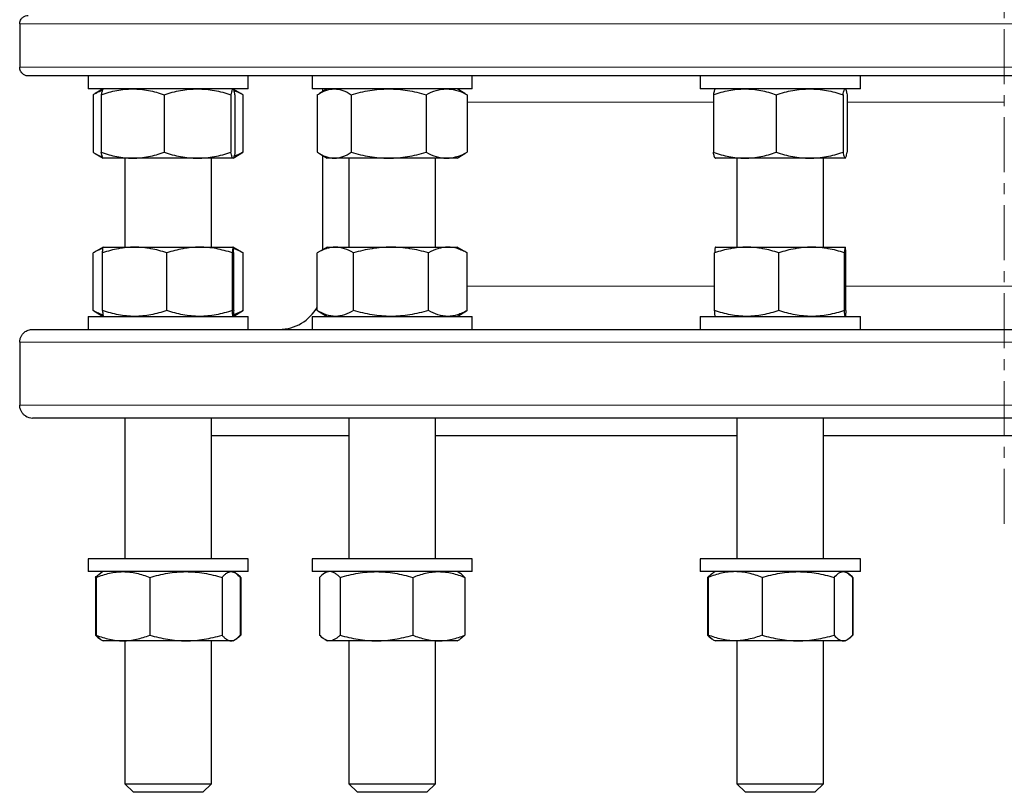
# Model space of a CAD drawing. Header units: millimetres. Extents: x 108 to 1084, y 38 to 949.
# Tile 1 of 9: x 121 to 348, y 38 to 216. Entities that reach past the tile are written whole.
import ezdxf

# ---------------------------------------------------------------- set-up
doc = ezdxf.new("R2010")
doc.units = ezdxf.units.MM
doc.linetypes.add('CENTERX2', pattern=[20.32, 12.7, -2.54, 2.54, -2.54])
doc.layers.add('FORMAT', color=7, linetype='Continuous')

msp = doc.modelspace()

# ---------------------------------------------------------------- linework, layer by layer
at = {"color": 7, "linetype": 'Continuous', "lineweight": 25}
for p, q in [((120.99, 215.39), (120.99, 205.39)), ((573.97, 203.39), (122.97, 203.39)), ((136.78, 203.39), (136.78, 200.39)), ((173.78, 200.39), (173.78, 203.39)), ((188.55, 203.39), (188.55, 200.39)), ((225.55, 200.39), (225.55, 203.39)), ((278.21, 203.39), (278.21, 200.39)), ((315.21, 200.39), (315.21, 203.39)), ((161.61, 200.39), (136.78, 200.39)), ((140.26, 200.37), (138.46, 199.33)), ((140.28, 200.39), (140.26, 200.37)), ((173.78, 200.39), (161.61, 200.39)), ((170.31, 200.37), (170.28, 200.39)), ((172.11, 199.33), (170.33, 200.36)), ((221.22, 200.39), (188.55, 200.39)), ((192.05, 200.39), (190.23, 199.34)), ((190.97, 200.39), (190.97, 199.76)), ((225.55, 200.39), (221.22, 200.39)), ((223.87, 199.33), (222.05, 200.39)), ((314.92, 200.39), (278.21, 200.39)), ((281.71, 200.39), (281.68, 200.37)), ((311.73, 200.37), (311.71, 200.39)), ((315.21, 200.39), (314.92, 200.39)), ((137.99, 199.05), (137.99, 185.73)), ((139.84, 199.05), (139.84, 185.73)), ((154.35, 199.05), (154.35, 185.73)), ((169.79, 199.05), (169.79, 185.73)), ((170.73, 199.05), (170.73, 185.73)), ((172.58, 199.05), (172.1, 199.33)), ((172.58, 199.05), (172.58, 185.73)), ((189.75, 199.05), (189.75, 185.73)), ((197.59, 199.05), (197.59, 185.73)), ((214.88, 199.05), (214.88, 185.73)), ((223.87, 199.33), (224.34, 199.05)), ((224.34, 199.05), (224.34, 185.73)), ((281.26, 199.05), (281.26, 185.73)), ((295.77, 199.05), (295.77, 185.73)), ((311.21, 199.05), (311.21, 185.73)), ((312.15, 199.05), (312.15, 185.73)), ((138.46, 185.44), (140.26, 184.4)), ((140.26, 184.4), (140.28, 184.39)), ((147.09, 184.39), (140.28, 184.39)), ((145.28, 184.39), (145.28, 163.82)), ((162.07, 184.39), (147.09, 184.39)), ((170.26, 184.39), (162.07, 184.39)), ((165.28, 163.82), (165.28, 184.39)), ((170.28, 184.39), (170.26, 184.39)), ((170.28, 184.39), (170.31, 184.4)), ((170.33, 184.41), (172.11, 185.44)), ((172.58, 185.73), (172.1, 185.44)), ((190.23, 185.44), (192.05, 184.39)), ((190.97, 185.01), (190.97, 163.2)), ((193.67, 184.39), (192.05, 184.39)), ((206.23, 184.39), (193.67, 184.39)), ((197.05, 184.39), (197.05, 163.82)), ((219.61, 184.39), (206.23, 184.39)), ((217.05, 163.82), (217.05, 184.39)), ((222.05, 184.39), (219.61, 184.39)), ((222.05, 184.39), (223.87, 185.44)), ((223.87, 185.44), (224.34, 185.73)), ((281.68, 184.4), (281.71, 184.39)), ((288.51, 184.39), (281.71, 184.39)), ((286.71, 184.39), (286.71, 163.82)), ((303.49, 184.39), (288.51, 184.39)), ((311.68, 184.39), (303.49, 184.39)), ((306.71, 163.82), (306.71, 184.39)), ((311.71, 184.39), (311.68, 184.39)), ((311.71, 184.39), (311.73, 184.4)), ((140.28, 163.82), (138.14, 162.58)), ((140.29, 163.82), (147.55, 163.82)), ((147.55, 163.82), (162.54, 163.82)), ((162.54, 163.82), (170.28, 163.82)), ((172.43, 162.58), (170.28, 163.82)), ((192.05, 163.82), (189.9, 162.58)), ((192.05, 163.82), (193.92, 163.82)), ((193.92, 163.82), (206.77, 163.82)), ((206.77, 163.82), (219.9, 163.82)), ((219.9, 163.82), (222.05, 163.82)), ((224.19, 162.58), (222.05, 163.82)), ((281.71, 163.82), (288.97, 163.82)), ((288.97, 163.82), (303.96, 163.82)), ((303.96, 163.82), (311.7, 163.82)), ((137.97, 149.16), (137.97, 162.48)), ((140.13, 149.16), (140.13, 162.48)), ((154.96, 149.16), (154.96, 162.48)), ((170.12, 149.16), (170.12, 162.48)), ((170.44, 149.16), (170.44, 162.48)), ((172.43, 162.58), (172.6, 162.48)), ((172.6, 149.16), (172.6, 162.48)), ((189.73, 149.16), (189.73, 162.48)), ((198.11, 149.16), (198.11, 162.48)), ((215.43, 149.16), (215.43, 162.48)), ((224.19, 162.58), (224.37, 162.48)), ((224.37, 149.16), (224.37, 162.48)), ((281.55, 149.16), (281.55, 162.48)), ((296.39, 149.16), (296.39, 162.48)), ((311.54, 149.16), (311.54, 162.48)), ((311.86, 149.16), (311.86, 162.48)), ((138.14, 149.06), (140.28, 147.82)), ((170.28, 147.82), (172.43, 149.06)), ((172.43, 149.07), (172.6, 149.16)), ((189.9, 149.06), (192.05, 147.82)), ((222.05, 147.82), (224.19, 149.06)), ((224.19, 149.07), (224.37, 149.16)), ((136.78, 147.82), (136.78, 144.82)), ((136.78, 147.82), (148.74, 147.82)), ((148.74, 147.82), (173.78, 147.82)), ((173.78, 144.82), (173.78, 147.82)), ((188.55, 147.82), (188.55, 144.82)), ((188.55, 147.82), (210.03, 147.82)), ((210.03, 147.82), (225.55, 147.82)), ((225.55, 144.82), (225.55, 147.82)), ((278.21, 147.82), (278.21, 144.82)), ((278.21, 147.82), (308.42, 147.82)), ((308.42, 147.82), (315.21, 147.82)), ((315.21, 144.82), (315.21, 147.82)), ((123.97, 144.82), (572.97, 144.82)), ((120.99, 141.82), (120.99, 127.32)), ((122.32, 124.82), (122.31, 124.82)), ((572.97, 124.32), (123.97, 124.32)), ((145.28, 124.32), (145.28, 91.82)), ((165.28, 91.82), (165.28, 124.32)), ((197.05, 124.32), (197.05, 91.82)), ((217.05, 91.82), (217.05, 124.32)), ((286.71, 124.32), (286.71, 91.82)), ((306.71, 91.82), (306.71, 124.32)), ((165.28, 120.32), (197.05, 120.32)), ((217.05, 120.32), (286.71, 120.32)), ((306.71, 120.32), (390.23, 120.32)), ((136.78, 91.82), (136.78, 88.82)), ((139.9, 91.82), (136.78, 91.82)), ((173.78, 91.82), (139.9, 91.82)), ((173.78, 88.82), (173.78, 91.82)), ((188.55, 91.82), (188.55, 88.82)), ((198.86, 91.82), (188.55, 91.82)), ((225.55, 91.82), (198.86, 91.82)), ((225.55, 88.82), (225.55, 91.82)), ((278.21, 91.82), (278.21, 88.82)), ((297.91, 91.82), (278.21, 91.82)), ((315.21, 91.82), (297.91, 91.82)), ((315.21, 88.82), (315.21, 91.82)), ((139.9, 88.82), (136.78, 88.82)), ((140.28, 88.82), (139.82, 88.55)), ((173.78, 88.82), (139.9, 88.82)), ((170.75, 88.55), (170.28, 88.82)), ((198.86, 88.82), (188.55, 88.82)), ((192.05, 88.82), (191.45, 88.48)), ((225.55, 88.82), (198.86, 88.82)), ((222.65, 88.48), (222.05, 88.82)), ((297.91, 88.82), (278.21, 88.82)), ((281.71, 88.82), (281.24, 88.55)), ((315.21, 88.82), (297.91, 88.82)), ((312.17, 88.55), (311.71, 88.82)), ((138.48, 87.48), (138.48, 74.16)), ((138.63, 87.48), (138.63, 74.16)), ((139.82, 88.55), (139.68, 88.48)), ((151.07, 87.48), (151.07, 74.16)), ((167.73, 87.48), (167.73, 74.16)), ((171.86, 87.57), (172.08, 87.48)), ((171.94, 87.48), (171.94, 74.16)), ((172.08, 87.48), (172.08, 74.16)), ((190.25, 87.48), (190.25, 74.16)), ((195, 87.48), (195, 74.16)), ((211.8, 87.48), (211.8, 74.16)), ((223.85, 87.48), (223.85, 74.16)), ((279.91, 87.48), (279.91, 74.16)), ((280.05, 87.48), (280.05, 74.16)), ((281.24, 88.55), (281.11, 88.48)), ((292.49, 87.48), (292.49, 74.16)), ((309.15, 87.48), (309.15, 74.16)), ((313.29, 87.57), (313.51, 87.48)), ((313.36, 87.48), (313.36, 74.16)), ((313.51, 87.48), (313.51, 74.16)), ((139.68, 73.17), (139.82, 73.09)), ((139.82, 73.09), (140.28, 72.82)), ((144.85, 72.82), (140.28, 72.82)), ((159.4, 72.82), (144.85, 72.82)), ((145.28, 72.82), (145.28, 39.82)), ((169.83, 72.82), (159.4, 72.82)), ((165.28, 39.82), (165.28, 72.82)), ((170.28, 72.82), (169.83, 72.82)), ((170.28, 72.82), (170.75, 73.09)), ((171.86, 74.08), (172.08, 74.16)), ((191.45, 73.17), (192.05, 72.82)), ((192.62, 72.82), (192.05, 72.82)), ((203.4, 72.82), (192.62, 72.82)), ((197.05, 72.82), (197.05, 39.82)), ((217.82, 72.82), (203.4, 72.82)), ((217.05, 39.82), (217.05, 72.82)), ((222.05, 72.82), (217.82, 72.82)), ((222.05, 72.82), (222.65, 73.17)), ((281.11, 73.17), (281.24, 73.09)), ((281.24, 73.09), (281.71, 72.82)), ((286.27, 72.82), (281.71, 72.82)), ((300.82, 72.82), (286.27, 72.82)), ((286.71, 72.82), (286.71, 39.82)), ((311.25, 72.82), (300.82, 72.82)), ((306.71, 39.82), (306.71, 72.82)), ((311.71, 72.82), (311.25, 72.82)), ((311.71, 72.82), (312.17, 73.09)), ((313.29, 74.08), (313.51, 74.16)), ((145.28, 39.82), (147.28, 37.82)), ((145.28, 39.82), (165.28, 39.82)), ((163.28, 37.82), (165.28, 39.82)), ((197.05, 39.82), (199.05, 37.82)), ((197.05, 39.82), (217.05, 39.82)), ((215.05, 37.82), (217.05, 39.82)), ((286.71, 39.82), (288.71, 37.82)), ((286.71, 39.82), (306.71, 39.82)), ((304.71, 37.82), (306.71, 39.82)), ((163.28, 37.82), (147.28, 37.82)), ((215.05, 37.82), (199.05, 37.82)), ((304.71, 37.82), (288.71, 37.82))]:
    msp.add_line(p, q, dxfattribs=at)
at = {"color": 8, "linetype": 'Continuous', "lineweight": 18}
for p, q in [((575.95, 215.39), (120.99, 215.39)), ((120.99, 205.39), (575.95, 205.39)), ((281.26, 197.32), (224.34, 197.32)), ((348.47, 197.32), (312.15, 197.32)), ((224.37, 154.82), (281.55, 154.82)), ((311.86, 154.82), (382.92, 154.82)), ((575.95, 141.82), (120.99, 141.82)), ((120.99, 127.32), (575.95, 127.32))]:
    msp.add_line(p, q, dxfattribs=at)
at = {"color": 7, "linetype": 'Continuous', "lineweight": 25}
for centre, radius, start, end in [((180.97, 154.82), 10, 270, 331.1764), ((123.97, 127.32), 3, 236.4427, 270)]:
    msp.add_arc(centre, radius, start, end, dxfattribs=at)
for points, knots in [([(120.99, 215.39), (120.99, 215.55), (121.01, 215.7), (121.08, 216), (121.13, 216.15), (121.26, 216.41), (121.34, 216.53), (121.5, 216.74), (121.59, 216.83), (121.88, 217.08), (122.09, 217.19), (122.53, 217.35), (122.75, 217.39), (122.97, 217.39)], [0, 0, 0, 0, 0.125, 0.125, 0.25, 0.25, 0.375, 0.375, 0.5, 0.5, 0.75, 0.75, 1, 1, 1, 1]), ([(122.97, 203.39), (122.86, 203.39), (122.75, 203.39), (122.53, 203.43), (122.42, 203.46), (122.09, 203.58), (121.88, 203.69), (121.59, 203.94), (121.5, 204.03), (121.34, 204.24), (121.26, 204.36), (121.13, 204.62), (121.08, 204.77), (121.01, 205.07), (120.99, 205.22), (120.99, 205.39)], [0, 0, 0, 0, 0.125, 0.125, 0.25, 0.25, 0.5, 0.5, 0.625, 0.625, 0.75, 0.75, 0.875, 0.875, 1, 1, 1, 1]), ([(139.84, 199.05), (141.02, 199.45), (142.22, 199.79), (144.63, 200.26), (145.85, 200.39), (147.09, 200.39)], [0, 0, 0, 0, 0.5, 0.5, 1, 1, 1, 1]), ([(140.26, 200.37), (140.26, 200.36), (140.23, 200.36), (140.17, 200.27), (140.09, 200.11), (140.01, 199.83), (139.92, 199.48), (139.86, 199.19), (139.84, 199.05)], [0, 0, 0, 0, 0.045618, 0.193674, 0.394251, 0.594848, 0.797415, 1, 1, 1, 1]), ([(147.09, 200.39), (147.71, 200.39), (148.32, 200.35), (149.55, 200.23), (150.16, 200.14), (151.97, 199.79), (153.16, 199.45), (154.35, 199.05)], [0, 0, 0, 0, 0.25, 0.25, 0.5, 0.5, 1, 1, 1, 1]), ([(154.35, 199.05), (155.61, 199.45), (156.88, 199.79), (159.45, 200.26), (160.75, 200.39), (162.07, 200.39)], [0, 0, 0, 0, 0.5, 0.5, 1, 1, 1, 1]), ([(162.07, 200.39), (162.72, 200.39), (163.38, 200.35), (164.69, 200.23), (165.33, 200.14), (167.26, 199.79), (168.53, 199.45), (169.79, 199.05)], [0, 0, 0, 0, 0.25, 0.25, 0.5, 0.5, 1, 1, 1, 1]), ([(170.26, 200.39), (170.22, 200.39), (170.18, 200.35), (170.1, 200.23), (170.06, 200.14), (169.95, 199.79), (169.87, 199.45), (169.79, 199.05)], [0, 0, 0, 0, 0.25, 0.25, 0.5, 0.5, 1, 1, 1, 1]), ([(170.73, 199.05), (170.71, 199.15), (170.67, 199.35), (170.6, 199.66), (170.53, 199.95), (170.44, 200.19), (170.37, 200.33), (170.32, 200.35), (170.31, 200.36)], [0, 0, 0, 0, 0.141677, 0.283461, 0.486897, 0.690311, 0.896243, 1, 1, 1, 1]), ([(189.75, 199.05), (190.07, 199.25), (190.39, 199.44), (191.04, 199.77), (191.37, 199.91), (192.35, 200.26), (193.01, 200.39), (193.67, 200.39)], [0, 0, 0, 0, 0.25, 0.25, 0.5, 0.5, 1, 1, 1, 1]), ([(193.67, 200.39), (194, 200.39), (194.33, 200.35), (195, 200.23), (195.33, 200.14), (196.31, 199.79), (196.95, 199.45), (197.59, 199.05)], [0, 0, 0, 0, 0.25, 0.25, 0.5, 0.5, 1, 1, 1, 1]), ([(197.59, 199.05), (199, 199.45), (200.43, 199.79), (203.31, 200.26), (204.76, 200.39), (206.23, 200.39)], [0, 0, 0, 0, 0.5, 0.5, 1, 1, 1, 1]), ([(206.23, 200.39), (206.97, 200.39), (207.71, 200.35), (209.16, 200.23), (209.89, 200.14), (212.05, 199.79), (213.47, 199.45), (214.88, 199.05)], [0, 0, 0, 0, 0.25, 0.25, 0.5, 0.5, 1, 1, 1, 1]), ([(214.88, 199.05), (215.66, 199.45), (216.44, 199.79), (218.01, 200.26), (218.81, 200.39), (219.61, 200.39)], [0, 0, 0, 0, 0.5, 0.5, 1, 1, 1, 1]), ([(219.61, 200.39), (220.01, 200.39), (220.42, 200.35), (221.22, 200.23), (221.61, 200.14), (222.79, 199.79), (223.57, 199.45), (224.34, 199.05)], [0, 0, 0, 0, 0.25, 0.25, 0.5, 0.5, 1, 1, 1, 1]), ([(281.26, 199.05), (281.85, 199.25), (282.44, 199.44), (283.65, 199.77), (284.25, 199.91), (286.07, 200.26), (287.29, 200.39), (288.51, 200.39)], [0, 0, 0, 0, 0.25, 0.25, 0.5, 0.5, 1, 1, 1, 1]), ([(281.68, 200.37), (281.66, 200.35), (281.62, 200.32), (281.55, 200.19), (281.46, 199.95), (281.37, 199.59), (281.29, 199.23), (281.26, 199.05)], [0, 0, 0, 0, 0.144324, 0.313679, 0.482946, 0.741448, 1, 1, 1, 1]), ([(288.51, 200.39), (289.13, 200.39), (289.74, 200.35), (290.98, 200.23), (291.59, 200.14), (293.41, 199.79), (294.59, 199.45), (295.77, 199.05)], [0, 0, 0, 0, 0.25, 0.25, 0.5, 0.5, 1, 1, 1, 1]), ([(295.77, 199.05), (297.03, 199.45), (298.3, 199.79), (300.87, 200.26), (302.17, 200.39), (303.49, 200.39)], [0, 0, 0, 0, 0.5, 0.5, 1, 1, 1, 1]), ([(303.49, 200.39), (304.15, 200.39), (304.8, 200.35), (306.11, 200.23), (306.75, 200.14), (308.68, 199.79), (309.95, 199.45), (311.21, 199.05)], [0, 0, 0, 0, 0.25, 0.25, 0.5, 0.5, 1, 1, 1, 1]), ([(311.21, 199.05), (311.29, 199.45), (311.37, 199.79), (311.52, 200.26), (311.6, 200.39), (311.68, 200.39)], [0, 0, 0, 0, 0.5, 0.5, 1, 1, 1, 1]), ([(311.73, 200.37), (311.75, 200.35), (311.79, 200.32), (311.86, 200.19), (311.95, 199.95), (312.05, 199.59), (312.12, 199.23), (312.15, 199.05)], [0, 0, 0, 0, 0.144324, 0.313679, 0.482946, 0.741448, 1, 1, 1, 1]), ([(137.99, 199.05), (138.2, 199.18), (138.62, 199.44), (139.26, 199.76), (139.75, 199.97), (140.03, 200.05), (140.09, 200.07)], [0, 0, 0, 0, 0.305448, 0.610983, 0.916358, 1, 1, 1, 1]), ([(172.58, 199.05), (172.38, 199.15), (171.98, 199.35), (171.3, 199.66), (170.81, 199.83), (170.53, 199.93)], [0, 0, 0, 0, 0.292776, 0.585774, 1, 1, 1, 1]), ([(137.99, 185.73), (138.2, 185.59), (138.62, 185.33), (139.26, 185.01), (139.75, 184.8), (140.03, 184.72), (140.09, 184.7)], [0, 0, 0, 0, 0.305448, 0.610983, 0.916358, 1, 1, 1, 1]), ([(139.84, 185.73), (141.02, 185.32), (142.22, 184.98), (144.63, 184.51), (145.85, 184.39), (147.09, 184.39)], [0, 0, 0, 0, 0.5, 0.5, 1, 1, 1, 1]), ([(140.26, 184.4), (140.26, 184.41), (140.23, 184.42), (140.17, 184.5), (140.09, 184.66), (140.01, 184.94), (139.92, 185.29), (139.86, 185.58), (139.84, 185.73)], [0, 0, 0, 0, 0.045618, 0.193674, 0.394251, 0.594848, 0.797415, 1, 1, 1, 1]), ([(147.09, 184.39), (147.71, 184.39), (148.32, 184.42), (149.55, 184.54), (150.16, 184.63), (151.97, 184.98), (153.16, 185.32), (154.35, 185.73)], [0, 0, 0, 0, 0.25, 0.25, 0.5, 0.5, 1, 1, 1, 1]), ([(154.35, 185.73), (155.61, 185.32), (156.88, 184.98), (159.45, 184.51), (160.75, 184.39), (162.07, 184.39)], [0, 0, 0, 0, 0.5, 0.5, 1, 1, 1, 1]), ([(162.07, 184.39), (162.72, 184.39), (163.38, 184.42), (164.69, 184.54), (165.33, 184.63), (167.26, 184.98), (168.53, 185.32), (169.79, 185.73)], [0, 0, 0, 0, 0.25, 0.25, 0.5, 0.5, 1, 1, 1, 1]), ([(170.26, 184.39), (170.22, 184.39), (170.18, 184.42), (170.1, 184.54), (170.06, 184.63), (169.95, 184.98), (169.87, 185.32), (169.79, 185.73)], [0, 0, 0, 0, 0.25, 0.25, 0.5, 0.5, 1, 1, 1, 1]), ([(170.73, 185.73), (170.69, 185.52), (170.66, 185.34), (170.58, 185), (170.54, 184.86), (170.42, 184.51), (170.34, 184.39), (170.26, 184.39)], [0, 0, 0, 0, 0.25, 0.25, 0.5, 0.5, 1, 1, 1, 1]), ([(172.58, 185.73), (172.38, 185.62), (171.98, 185.42), (171.3, 185.11), (170.81, 184.94), (170.53, 184.84)], [0, 0, 0, 0, 0.292776, 0.585774, 1, 1, 1, 1]), ([(189.75, 185.73), (190.07, 185.52), (190.39, 185.34), (191.04, 185), (191.37, 184.86), (192.35, 184.51), (193.01, 184.39), (193.67, 184.39)], [0, 0, 0, 0, 0.25, 0.25, 0.5, 0.5, 1, 1, 1, 1]), ([(193.67, 184.39), (194, 184.39), (194.33, 184.42), (195, 184.54), (195.33, 184.63), (196.31, 184.98), (196.95, 185.32), (197.59, 185.73)], [0, 0, 0, 0, 0.25, 0.25, 0.5, 0.5, 1, 1, 1, 1]), ([(197.59, 185.73), (199, 185.32), (200.43, 184.98), (203.31, 184.51), (204.76, 184.39), (206.23, 184.39)], [0, 0, 0, 0, 0.5, 0.5, 1, 1, 1, 1]), ([(206.23, 184.39), (206.97, 184.39), (207.71, 184.42), (209.16, 184.54), (209.89, 184.63), (212.05, 184.98), (213.47, 185.32), (214.88, 185.73)], [0, 0, 0, 0, 0.25, 0.25, 0.5, 0.5, 1, 1, 1, 1]), ([(214.88, 185.73), (215.66, 185.32), (216.44, 184.98), (218.01, 184.51), (218.81, 184.39), (219.61, 184.39)], [0, 0, 0, 0, 0.5, 0.5, 1, 1, 1, 1]), ([(219.61, 184.39), (220.01, 184.39), (220.42, 184.42), (221.22, 184.54), (221.61, 184.63), (222.79, 184.98), (223.57, 185.32), (224.34, 185.73)], [0, 0, 0, 0, 0.25, 0.25, 0.5, 0.5, 1, 1, 1, 1]), ([(281.26, 185.73), (281.85, 185.52), (282.44, 185.34), (283.65, 185), (284.25, 184.86), (286.07, 184.51), (287.29, 184.39), (288.51, 184.39)], [0, 0, 0, 0, 0.25, 0.25, 0.5, 0.5, 1, 1, 1, 1]), ([(281.68, 184.4), (281.66, 184.42), (281.62, 184.45), (281.55, 184.58), (281.46, 184.82), (281.37, 185.18), (281.29, 185.54), (281.26, 185.73)], [0, 0, 0, 0, 0.1443243, 0.3136785, 0.4829465, 0.7414482, 1, 1, 1, 1]), ([(288.51, 184.39), (289.13, 184.39), (289.74, 184.42), (290.98, 184.54), (291.59, 184.63), (293.41, 184.98), (294.59, 185.32), (295.77, 185.73)], [0, 0, 0, 0, 0.25, 0.25, 0.5, 0.5, 1, 1, 1, 1]), ([(295.77, 185.73), (297.03, 185.32), (298.3, 184.98), (300.87, 184.51), (302.17, 184.39), (303.49, 184.39)], [0, 0, 0, 0, 0.5, 0.5, 1, 1, 1, 1]), ([(303.49, 184.39), (304.15, 184.39), (304.8, 184.42), (306.11, 184.54), (306.75, 184.63), (308.68, 184.98), (309.95, 185.32), (311.21, 185.73)], [0, 0, 0, 0, 0.25, 0.25, 0.5, 0.5, 1, 1, 1, 1]), ([(311.21, 185.73), (311.29, 185.32), (311.37, 184.98), (311.52, 184.51), (311.6, 184.39), (311.68, 184.39)], [0, 0, 0, 0, 0.5, 0.5, 1, 1, 1, 1]), ([(311.68, 184.39), (311.72, 184.39), (311.76, 184.42), (311.84, 184.54), (311.88, 184.63), (312, 184.98), (312.08, 185.32), (312.15, 185.73)], [0, 0, 0, 0, 0.25, 0.25, 0.5, 0.5, 1, 1, 1, 1]), ([(147.55, 163.82), (146.92, 163.82), (146.28, 163.79), (145.03, 163.67), (144.41, 163.58), (142.56, 163.23), (141.34, 162.89), (140.13, 162.48)], [0, 0, 0, 0, 0.25, 0.25, 0.5, 0.5, 1, 1, 1, 1]), ([(140.13, 162.48), (140.15, 162.89), (140.18, 163.23), (140.23, 163.7), (140.26, 163.82), (140.29, 163.82)], [0, 0, 0, 0, 0.5, 0.5, 1, 1, 1, 1]), ([(154.96, 162.48), (153.75, 162.89), (152.53, 163.23), (150.06, 163.7), (148.81, 163.82), (147.55, 163.82)], [0, 0, 0, 0, 0.5, 0.5, 1, 1, 1, 1]), ([(162.54, 163.82), (161.9, 163.82), (161.26, 163.79), (159.97, 163.67), (159.33, 163.58), (157.43, 163.22), (156.19, 162.89), (154.96, 162.48)], [0, 0, 0, 0, 0.25, 0.25, 0.5, 0.5, 1, 1, 1, 1]), ([(170.12, 162.48), (169.51, 162.69), (168.88, 162.87), (167.63, 163.2), (166.99, 163.35), (165.1, 163.7), (163.82, 163.82), (162.54, 163.82)], [0, 0, 0, 0, 0.25, 0.25, 0.5, 0.5, 1, 1, 1, 1]), ([(170.28, 163.82), (170.27, 163.82), (170.25, 163.79), (170.23, 163.67), (170.21, 163.58), (170.17, 163.23), (170.15, 162.89), (170.12, 162.48)], [0, 0, 0, 0, 0.25, 0.25, 0.5, 0.5, 1, 1, 1, 1]), ([(170.44, 162.48), (170.42, 162.89), (170.39, 163.23), (170.34, 163.7), (170.31, 163.82), (170.28, 163.82)], [0, 0, 0, 0, 0.5, 0.5, 1, 1, 1, 1]), ([(193.92, 163.82), (193.57, 163.82), (193.21, 163.79), (192.5, 163.67), (192.15, 163.58), (191.1, 163.23), (190.41, 162.89), (189.73, 162.48)], [0, 0, 0, 0, 0.25, 0.25, 0.5, 0.5, 1, 1, 1, 1]), ([(198.11, 162.48), (197.43, 162.89), (196.74, 163.23), (195.34, 163.7), (194.64, 163.82), (193.92, 163.82)], [0, 0, 0, 0, 0.5, 0.5, 1, 1, 1, 1]), ([(206.77, 163.82), (206.04, 163.82), (205.3, 163.79), (203.84, 163.67), (203.11, 163.58), (200.95, 163.23), (199.53, 162.89), (198.11, 162.48)], [0, 0, 0, 0, 0.25, 0.25, 0.5, 0.5, 1, 1, 1, 1]), ([(215.43, 162.48), (214.01, 162.89), (212.59, 163.23), (209.7, 163.7), (208.25, 163.82), (206.77, 163.82)], [0, 0, 0, 0, 0.5, 0.5, 1, 1, 1, 1]), ([(219.9, 163.82), (219.52, 163.82), (219.14, 163.79), (218.38, 163.67), (218, 163.58), (216.88, 163.22), (216.15, 162.89), (215.43, 162.48)], [0, 0, 0, 0, 0.25, 0.25, 0.5, 0.5, 1, 1, 1, 1]), ([(224.37, 162.48), (224, 162.69), (223.64, 162.87), (222.89, 163.2), (222.52, 163.35), (221.4, 163.7), (220.65, 163.82), (219.9, 163.82)], [0, 0, 0, 0, 0.25, 0.25, 0.5, 0.5, 1, 1, 1, 1]), ([(288.97, 163.82), (288.34, 163.82), (287.71, 163.79), (286.45, 163.67), (285.83, 163.58), (283.98, 163.23), (282.76, 162.89), (281.55, 162.48)], [0, 0, 0, 0, 0.25, 0.25, 0.5, 0.5, 1, 1, 1, 1]), ([(281.71, 163.82), (281.69, 163.82), (281.68, 163.79), (281.65, 163.67), (281.64, 163.58), (281.6, 163.22), (281.57, 162.89), (281.55, 162.48)], [0, 0, 0, 0, 0.25, 0.25, 0.5, 0.5, 1, 1, 1, 1]), ([(296.39, 162.48), (295.17, 162.89), (293.95, 163.23), (291.48, 163.7), (290.23, 163.82), (288.97, 163.82)], [0, 0, 0, 0, 0.5, 0.5, 1, 1, 1, 1]), ([(303.96, 163.82), (303.32, 163.82), (302.68, 163.79), (301.4, 163.67), (300.76, 163.58), (298.87, 163.23), (297.62, 162.89), (296.39, 162.48)], [0, 0, 0, 0, 0.25, 0.25, 0.5, 0.5, 1, 1, 1, 1]), ([(311.54, 162.48), (310.3, 162.89), (309.05, 163.23), (306.53, 163.7), (305.26, 163.82), (303.96, 163.82)], [0, 0, 0, 0, 0.5, 0.5, 1, 1, 1, 1]), ([(311.7, 163.82), (311.69, 163.82), (311.68, 163.79), (311.65, 163.67), (311.64, 163.58), (311.6, 163.22), (311.57, 162.89), (311.54, 162.48)], [0, 0, 0, 0, 0.25, 0.25, 0.5, 0.5, 1, 1, 1, 1]), ([(311.86, 162.48), (311.85, 162.69), (311.84, 162.87), (311.81, 163.2), (311.8, 163.35), (311.76, 163.7), (311.73, 163.82), (311.7, 163.82)], [0, 0, 0, 0, 0.25, 0.25, 0.5, 0.5, 1, 1, 1, 1]), ([(140.21, 163.51), (140.11, 163.48), (139.68, 163.35), (138.93, 163.03), (138.29, 162.66), (137.97, 162.48)], [0, 0, 0, 0, 0.132851, 0.566383, 1, 1, 1, 1]), ([(172.6, 162.48), (172.36, 162.61), (171.88, 162.87), (171.15, 163.19), (170.64, 163.4), (170.38, 163.46), (170.36, 163.47)], [0, 0, 0, 0, 0.325759, 0.65161, 0.977292, 1, 1, 1, 1]), ([(140.21, 148.14), (140.11, 148.17), (139.68, 148.29), (138.93, 148.62), (138.29, 148.98), (137.97, 149.16)], [0, 0, 0, 0, 0.1328505, 0.5663834, 1, 1, 1, 1]), ([(147.55, 147.82), (146.92, 147.82), (146.28, 147.85), (145.03, 147.98), (144.41, 148.07), (142.56, 148.42), (141.34, 148.75), (140.13, 149.16)], [0, 0, 0, 0, 0.25, 0.25, 0.5, 0.5, 1, 1, 1, 1]), ([(140.13, 149.16), (140.15, 148.75), (140.18, 148.42), (140.23, 147.95), (140.26, 147.82), (140.29, 147.82)], [0, 0, 0, 0, 0.5, 0.5, 1, 1, 1, 1]), ([(154.96, 149.16), (153.75, 148.75), (152.53, 148.42), (150.06, 147.95), (148.81, 147.82), (147.55, 147.82)], [0, 0, 0, 0, 0.5, 0.5, 1, 1, 1, 1]), ([(162.54, 147.82), (161.9, 147.82), (161.26, 147.85), (159.97, 147.98), (159.33, 148.07), (157.43, 148.42), (156.19, 148.76), (154.96, 149.16)], [0, 0, 0, 0, 0.25, 0.25, 0.5, 0.5, 1, 1, 1, 1]), ([(170.12, 149.16), (169.51, 148.96), (168.88, 148.77), (167.63, 148.44), (166.99, 148.3), (165.1, 147.95), (163.82, 147.82), (162.54, 147.82)], [0, 0, 0, 0, 0.25, 0.25, 0.5, 0.5, 1, 1, 1, 1]), ([(170.28, 147.82), (170.27, 147.82), (170.25, 147.85), (170.23, 147.98), (170.21, 148.07), (170.17, 148.42), (170.15, 148.75), (170.12, 149.16)], [0, 0, 0, 0, 0.25, 0.25, 0.5, 0.5, 1, 1, 1, 1]), ([(170.44, 149.16), (170.42, 148.75), (170.39, 148.42), (170.34, 147.95), (170.31, 147.82), (170.28, 147.82)], [0, 0, 0, 0, 0.5, 0.5, 1, 1, 1, 1]), ([(172.6, 149.16), (172.36, 149.03), (171.88, 148.77), (171.15, 148.45), (170.64, 148.25), (170.38, 148.18), (170.36, 148.18)], [0, 0, 0, 0, 0.325759, 0.65161, 0.977292, 1, 1, 1, 1]), ([(193.92, 147.82), (193.57, 147.82), (193.21, 147.85), (192.5, 147.98), (192.15, 148.07), (191.1, 148.42), (190.41, 148.75), (189.73, 149.16)], [0, 0, 0, 0, 0.25, 0.25, 0.5, 0.5, 1, 1, 1, 1]), ([(198.11, 149.16), (197.43, 148.75), (196.74, 148.42), (195.34, 147.95), (194.64, 147.82), (193.92, 147.82)], [0, 0, 0, 0, 0.5, 0.5, 1, 1, 1, 1]), ([(206.77, 147.82), (206.04, 147.82), (205.3, 147.85), (203.84, 147.98), (203.11, 148.07), (200.95, 148.42), (199.53, 148.75), (198.11, 149.16)], [0, 0, 0, 0, 0.25, 0.25, 0.5, 0.5, 1, 1, 1, 1]), ([(215.43, 149.16), (214.01, 148.75), (212.59, 148.42), (209.7, 147.95), (208.25, 147.82), (206.77, 147.82)], [0, 0, 0, 0, 0.5, 0.5, 1, 1, 1, 1]), ([(219.9, 147.82), (219.52, 147.82), (219.14, 147.85), (218.38, 147.98), (218, 148.07), (216.88, 148.42), (216.15, 148.76), (215.43, 149.16)], [0, 0, 0, 0, 0.25, 0.25, 0.5, 0.5, 1, 1, 1, 1]), ([(224.37, 149.16), (224, 148.96), (223.64, 148.77), (222.89, 148.44), (222.52, 148.3), (221.4, 147.95), (220.65, 147.82), (219.9, 147.82)], [0, 0, 0, 0, 0.25, 0.25, 0.5, 0.5, 1, 1, 1, 1]), ([(288.97, 147.82), (288.34, 147.82), (287.71, 147.85), (286.45, 147.98), (285.83, 148.07), (283.98, 148.42), (282.76, 148.75), (281.55, 149.16)], [0, 0, 0, 0, 0.25, 0.25, 0.5, 0.5, 1, 1, 1, 1]), ([(281.71, 147.82), (281.69, 147.82), (281.68, 147.85), (281.65, 147.98), (281.64, 148.07), (281.6, 148.42), (281.57, 148.76), (281.55, 149.16)], [0, 0, 0, 0, 0.25, 0.25, 0.5, 0.5, 1, 1, 1, 1]), ([(296.39, 149.16), (295.17, 148.75), (293.95, 148.42), (291.48, 147.95), (290.23, 147.82), (288.97, 147.82)], [0, 0, 0, 0, 0.5, 0.5, 1, 1, 1, 1]), ([(303.96, 147.82), (303.32, 147.82), (302.68, 147.85), (301.4, 147.98), (300.76, 148.07), (298.87, 148.42), (297.62, 148.75), (296.39, 149.16)], [0, 0, 0, 0, 0.25, 0.25, 0.5, 0.5, 1, 1, 1, 1]), ([(311.54, 149.16), (310.3, 148.75), (309.05, 148.42), (306.53, 147.95), (305.26, 147.82), (303.96, 147.82)], [0, 0, 0, 0, 0.5, 0.5, 1, 1, 1, 1]), ([(311.7, 147.82), (311.69, 147.82), (311.68, 147.85), (311.65, 147.98), (311.64, 148.07), (311.6, 148.42), (311.57, 148.76), (311.54, 149.16)], [0, 0, 0, 0, 0.25, 0.25, 0.5, 0.5, 1, 1, 1, 1]), ([(311.86, 149.16), (311.85, 148.96), (311.84, 148.77), (311.81, 148.44), (311.8, 148.3), (311.76, 147.95), (311.73, 147.82), (311.7, 147.82)], [0, 0, 0, 0, 0.25, 0.25, 0.5, 0.5, 1, 1, 1, 1]), ([(120.99, 141.82), (120.99, 142.06), (121.02, 142.3), (121.12, 142.75), (121.2, 142.97), (121.4, 143.36), (121.51, 143.54), (121.76, 143.85), (121.9, 143.99), (122.33, 144.36), (122.64, 144.53), (123.3, 144.77), (123.63, 144.82), (123.97, 144.82)], [0, 0, 0, 0, 0.125, 0.125, 0.25, 0.25, 0.375, 0.375, 0.5, 0.5, 0.75, 0.75, 1, 1, 1, 1]), ([(122.32, 124.82), (122.14, 124.94), (121.97, 125.08), (121.66, 125.41), (121.52, 125.6), (121.33, 125.91), (121.28, 126.02), (121.18, 126.26), (121.13, 126.39), (121.03, 126.77), (120.99, 127.04), (120.99, 127.32)], [0, 0, 0, 0, 0.25, 0.25, 0.5, 0.5, 0.625, 0.625, 0.75, 0.75, 1, 1, 1, 1]), ([(138.63, 87.48), (139.65, 87.89), (140.67, 88.23), (142.74, 88.7), (143.79, 88.82), (144.85, 88.82)], [0, 0, 0, 0, 0.5, 0.5, 1, 1, 1, 1]), ([(144.85, 88.82), (145.38, 88.82), (145.91, 88.79), (146.96, 88.67), (147.48, 88.58), (149.03, 88.23), (150.05, 87.89), (151.07, 87.48)], [0, 0, 0, 0, 0.25, 0.25, 0.5, 0.5, 1, 1, 1, 1]), ([(151.07, 87.48), (152.43, 87.89), (153.8, 88.23), (156.58, 88.7), (157.98, 88.82), (159.4, 88.82)], [0, 0, 0, 0, 0.5, 0.5, 1, 1, 1, 1]), ([(159.4, 88.82), (160.1, 88.82), (160.81, 88.79), (162.22, 88.67), (162.92, 88.58), (165, 88.23), (166.37, 87.89), (167.73, 87.48)], [0, 0, 0, 0, 0.25, 0.25, 0.5, 0.5, 1, 1, 1, 1]), ([(167.73, 87.48), (167.9, 87.69), (168.07, 87.87), (168.42, 88.2), (168.6, 88.35), (169.12, 88.7), (169.48, 88.82), (169.83, 88.82)], [0, 0, 0, 0, 0.25, 0.25, 0.5, 0.5, 1, 1, 1, 1]), ([(169.83, 88.82), (170.01, 88.82), (170.19, 88.79), (170.55, 88.67), (170.73, 88.58), (171.25, 88.22), (171.6, 87.89), (171.94, 87.48)], [0, 0, 0, 0, 0.25, 0.25, 0.5, 0.5, 1, 1, 1, 1]), ([(192.62, 88.82), (192.42, 88.82), (192.22, 88.79), (191.82, 88.67), (191.62, 88.58), (191.02, 88.22), (190.63, 87.89), (190.25, 87.48)], [0, 0, 0, 0, 0.25, 0.25, 0.5, 0.5, 1, 1, 1, 1]), ([(195, 87.48), (194.8, 87.69), (194.61, 87.87), (194.22, 88.2), (194.02, 88.35), (193.42, 88.7), (193.02, 88.82), (192.62, 88.82)], [0, 0, 0, 0, 0.25, 0.25, 0.5, 0.5, 1, 1, 1, 1]), ([(195, 87.48), (196.37, 87.89), (197.76, 88.23), (200.55, 88.7), (201.97, 88.82), (203.4, 88.82)], [0, 0, 0, 0, 0.5, 0.5, 1, 1, 1, 1]), ([(203.4, 88.82), (204.11, 88.82), (204.83, 88.79), (206.24, 88.67), (206.95, 88.58), (209.04, 88.23), (210.43, 87.89), (211.8, 87.48)], [0, 0, 0, 0, 0.25, 0.25, 0.5, 0.5, 1, 1, 1, 1]), ([(211.8, 87.48), (212.78, 87.89), (213.78, 88.23), (215.78, 88.7), (216.8, 88.82), (217.82, 88.82)], [0, 0, 0, 0, 0.5, 0.5, 1, 1, 1, 1]), ([(217.82, 88.82), (218.33, 88.82), (218.85, 88.79), (219.86, 88.67), (220.37, 88.58), (221.87, 88.23), (222.86, 87.89), (223.85, 87.48)], [0, 0, 0, 0, 0.25, 0.25, 0.5, 0.5, 1, 1, 1, 1]), ([(286.27, 88.82), (285.74, 88.82), (285.22, 88.79), (284.16, 88.67), (283.63, 88.58), (282.07, 88.22), (281.05, 87.89), (280.05, 87.48)], [0, 0, 0, 0, 0.25, 0.25, 0.5, 0.5, 1, 1, 1, 1]), ([(292.49, 87.48), (291.98, 87.69), (291.47, 87.87), (290.44, 88.2), (289.92, 88.35), (288.37, 88.7), (287.32, 88.82), (286.27, 88.82)], [0, 0, 0, 0, 0.25, 0.25, 0.5, 0.5, 1, 1, 1, 1]), ([(292.49, 87.48), (293.85, 87.89), (295.23, 88.23), (298, 88.7), (299.4, 88.82), (300.82, 88.82)], [0, 0, 0, 0, 0.5, 0.5, 1, 1, 1, 1]), ([(300.82, 88.82), (301.53, 88.82), (302.24, 88.79), (303.64, 88.67), (304.34, 88.58), (306.42, 88.23), (307.79, 87.89), (309.15, 87.48)], [0, 0, 0, 0, 0.25, 0.25, 0.5, 0.5, 1, 1, 1, 1]), ([(309.15, 87.48), (309.49, 87.89), (309.84, 88.23), (310.54, 88.7), (310.9, 88.82), (311.25, 88.82)], [0, 0, 0, 0, 0.5, 0.5, 1, 1, 1, 1]), ([(311.25, 88.82), (311.43, 88.82), (311.61, 88.79), (311.97, 88.67), (312.15, 88.58), (312.67, 88.23), (313.02, 87.89), (313.36, 87.48)], [0, 0, 0, 0, 0.25, 0.25, 0.5, 0.5, 1, 1, 1, 1]), ([(138.48, 87.48), (138.61, 87.61), (138.87, 87.87), (139.26, 88.2), (139.56, 88.42), (139.74, 88.5), (139.79, 88.52)], [0, 0, 0, 0, 0.298488, 0.597061, 0.895478, 1, 1, 1, 1]), ([(138.63, 87.48), (138.72, 87.59), (138.89, 87.79), (139.2, 88.09), (139.51, 88.36), (139.73, 88.49), (139.82, 88.55)], [0, 0, 0, 0, 0.225348, 0.450868, 0.774449, 1, 1, 1, 1]), ([(172.08, 87.48), (171.96, 87.61), (171.7, 87.87), (171.31, 88.19), (171.04, 88.4), (170.89, 88.47), (170.88, 88.47)], [0, 0, 0, 0, 0.322847, 0.645786, 0.968557, 1, 1, 1, 1]), ([(223.85, 87.48), (223.75, 87.59), (223.55, 87.79), (223.2, 88.09), (222.9, 88.33), (222.7, 88.44), (222.65, 88.47)], [0, 0, 0, 0, 0.251404, 0.502998, 0.863993, 1, 1, 1, 1]), ([(279.91, 87.48), (280.03, 87.61), (280.29, 87.87), (280.68, 88.19), (280.97, 88.41), (281.14, 88.49), (281.18, 88.51)], [0, 0, 0, 0, 0.304539, 0.609164, 0.913631, 1, 1, 1, 1]), ([(281.24, 88.55), (281.17, 88.51), (280.93, 88.37), (280.53, 88.03), (280.21, 87.66), (280.05, 87.48)], [0, 0, 0, 0, 0.1775774, 0.588749, 1, 1, 1, 1]), ([(313.51, 87.48), (313.38, 87.61), (313.12, 87.87), (312.73, 88.19), (312.46, 88.4), (312.32, 88.47), (312.3, 88.47)], [0, 0, 0, 0, 0.322847, 0.645786, 0.968557, 1, 1, 1, 1]), ([(138.48, 74.16), (138.61, 74.03), (138.87, 73.77), (139.26, 73.45), (139.56, 73.23), (139.74, 73.14), (139.79, 73.12)], [0, 0, 0, 0, 0.298488, 0.597061, 0.895478, 1, 1, 1, 1]), ([(138.63, 74.16), (139.65, 73.75), (140.67, 73.42), (142.74, 72.95), (143.79, 72.82), (144.85, 72.82)], [0, 0, 0, 0, 0.5, 0.5, 1, 1, 1, 1]), ([(138.63, 74.16), (138.72, 74.06), (138.89, 73.86), (139.2, 73.55), (139.51, 73.28), (139.73, 73.15), (139.82, 73.1)], [0, 0, 0, 0, 0.225348, 0.450868, 0.774449, 1, 1, 1, 1]), ([(144.85, 72.82), (145.38, 72.82), (145.91, 72.85), (146.96, 72.98), (147.48, 73.07), (149.03, 73.42), (150.05, 73.75), (151.07, 74.16)], [0, 0, 0, 0, 0.25, 0.25, 0.5, 0.5, 1, 1, 1, 1]), ([(151.07, 74.16), (152.43, 73.75), (153.8, 73.42), (156.58, 72.95), (157.98, 72.82), (159.4, 72.82)], [0, 0, 0, 0, 0.5, 0.5, 1, 1, 1, 1]), ([(159.4, 72.82), (160.1, 72.82), (160.81, 72.85), (162.22, 72.98), (162.92, 73.07), (165, 73.42), (166.37, 73.75), (167.73, 74.16)], [0, 0, 0, 0, 0.25, 0.25, 0.5, 0.5, 1, 1, 1, 1]), ([(167.73, 74.16), (167.9, 73.96), (168.07, 73.77), (168.42, 73.44), (168.6, 73.3), (169.12, 72.95), (169.48, 72.82), (169.83, 72.82)], [0, 0, 0, 0, 0.25, 0.25, 0.5, 0.5, 1, 1, 1, 1]), ([(169.83, 72.82), (170.01, 72.82), (170.19, 72.85), (170.55, 72.98), (170.73, 73.07), (171.25, 73.42), (171.6, 73.76), (171.94, 74.16)], [0, 0, 0, 0, 0.25, 0.25, 0.5, 0.5, 1, 1, 1, 1]), ([(172.08, 74.16), (171.96, 74.03), (171.7, 73.77), (171.31, 73.45), (171.04, 73.25), (170.89, 73.18), (170.88, 73.17)], [0, 0, 0, 0, 0.322847, 0.645786, 0.968557, 1, 1, 1, 1]), ([(192.62, 72.82), (192.42, 72.82), (192.22, 72.85), (191.82, 72.98), (191.62, 73.07), (191.02, 73.42), (190.63, 73.76), (190.25, 74.16)], [0, 0, 0, 0, 0.25, 0.25, 0.5, 0.5, 1, 1, 1, 1]), ([(195, 74.16), (194.8, 73.96), (194.61, 73.77), (194.22, 73.44), (194.02, 73.3), (193.42, 72.95), (193.02, 72.82), (192.62, 72.82)], [0, 0, 0, 0, 0.25, 0.25, 0.5, 0.5, 1, 1, 1, 1]), ([(195, 74.16), (196.37, 73.75), (197.76, 73.42), (200.55, 72.95), (201.97, 72.82), (203.4, 72.82)], [0, 0, 0, 0, 0.5, 0.5, 1, 1, 1, 1]), ([(203.4, 72.82), (204.11, 72.82), (204.83, 72.85), (206.24, 72.98), (206.95, 73.07), (209.04, 73.42), (210.43, 73.75), (211.8, 74.16)], [0, 0, 0, 0, 0.25, 0.25, 0.5, 0.5, 1, 1, 1, 1]), ([(211.8, 74.16), (212.78, 73.75), (213.78, 73.42), (215.78, 72.95), (216.8, 72.82), (217.82, 72.82)], [0, 0, 0, 0, 0.5, 0.5, 1, 1, 1, 1]), ([(217.82, 72.82), (218.33, 72.82), (218.85, 72.85), (219.86, 72.98), (220.37, 73.07), (221.87, 73.42), (222.86, 73.75), (223.85, 74.16)], [0, 0, 0, 0, 0.25, 0.25, 0.5, 0.5, 1, 1, 1, 1]), ([(223.85, 74.16), (223.75, 74.06), (223.55, 73.86), (223.2, 73.55), (222.9, 73.31), (222.7, 73.21), (222.65, 73.18)], [0, 0, 0, 0, 0.251404, 0.502998, 0.863993, 1, 1, 1, 1]), ([(279.91, 74.16), (280.03, 74.03), (280.29, 73.77), (280.68, 73.45), (280.97, 73.23), (281.14, 73.15), (281.18, 73.13)], [0, 0, 0, 0, 0.304539, 0.609164, 0.913631, 1, 1, 1, 1]), ([(286.27, 72.82), (285.74, 72.82), (285.22, 72.85), (284.16, 72.98), (283.63, 73.07), (282.07, 73.42), (281.05, 73.76), (280.05, 74.16)], [0, 0, 0, 0, 0.25, 0.25, 0.5, 0.5, 1, 1, 1, 1]), ([(281.24, 73.1), (281.17, 73.14), (280.93, 73.28), (280.53, 73.62), (280.21, 73.98), (280.05, 74.16)], [0, 0, 0, 0, 0.177577, 0.588749, 1, 1, 1, 1]), ([(292.49, 74.16), (291.98, 73.96), (291.47, 73.77), (290.44, 73.44), (289.92, 73.3), (288.37, 72.95), (287.32, 72.82), (286.27, 72.82)], [0, 0, 0, 0, 0.25, 0.25, 0.5, 0.5, 1, 1, 1, 1]), ([(292.49, 74.16), (293.85, 73.75), (295.23, 73.42), (298, 72.95), (299.4, 72.82), (300.82, 72.82)], [0, 0, 0, 0, 0.5, 0.5, 1, 1, 1, 1]), ([(300.82, 72.82), (301.53, 72.82), (302.24, 72.85), (303.64, 72.98), (304.34, 73.07), (306.42, 73.42), (307.79, 73.75), (309.15, 74.16)], [0, 0, 0, 0, 0.25, 0.25, 0.5, 0.5, 1, 1, 1, 1]), ([(309.15, 74.16), (309.49, 73.75), (309.84, 73.42), (310.54, 72.95), (310.9, 72.82), (311.25, 72.82)], [0, 0, 0, 0, 0.5, 0.5, 1, 1, 1, 1]), ([(311.25, 72.82), (311.43, 72.82), (311.61, 72.85), (311.97, 72.98), (312.15, 73.07), (312.67, 73.42), (313.02, 73.75), (313.36, 74.16)], [0, 0, 0, 0, 0.25, 0.25, 0.5, 0.5, 1, 1, 1, 1]), ([(313.51, 74.16), (313.38, 74.03), (313.12, 73.77), (312.73, 73.45), (312.46, 73.25), (312.32, 73.18), (312.3, 73.17)], [0, 0, 0, 0, 0.322847, 0.645786, 0.968557, 1, 1, 1, 1])]:
    msp.add_open_spline(points, degree=3, knots=knots, dxfattribs=at)
at = {"layer": 'FORMAT', "linetype": 'CENTERX2', "lineweight": 18}
msp.add_line((348.47, 99.86), (348.47, 335.78), dxfattribs=at)

doc.saveas('drawing.dxf')
